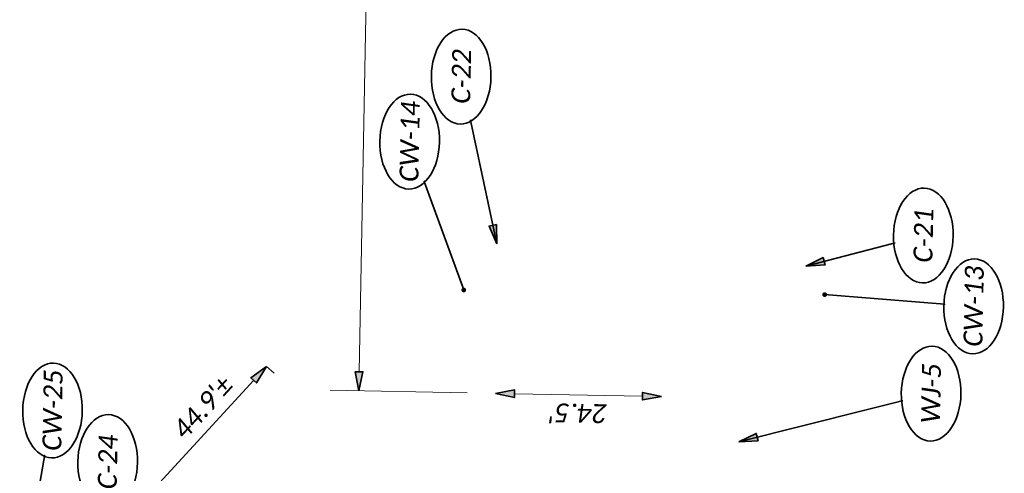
# Model space of a CAD drawing. Header units: feet. Extents: x 1368653 to 2286356, y 514938 to 1180851.
# Tile 7 of 19: x 2267086 to 2267232, y 518177 to 518243. Entities that reach past the tile are written whole.
import ezdxf
from ezdxf.enums import TextEntityAlignment as Align

# ---------------------------------------------------------------- set-up
doc = ezdxf.new("R2010")
doc.units = ezdxf.units.FT
doc.header["$LTSCALE"] = 20
doc.header["$MEASUREMENT"] = 0
doc.set_wipeout_variables(frame=1)
doc.layers.get('0').update_dxf_attribs({"lineweight": 15, "true_color": 0xc2ced6})
doc.layers.get('Defpoints').update_dxf_attribs({"lineweight": 15})
doc.layers.add('TX_P_20', color=7, linetype='Continuous', lineweight=35)
doc.styles.add('P_Slanted - Normal Fixed Spacing', font='calibrii.ttf', dxfattribs={"height": 0.14})
doc.styles.add('Slanted-Normal', font='font31.shx', dxfattribs={"height": 0.14})
doc.dimstyles.new('Dec-1  Slanted', dxfattribs={"dimtxt": 0.14, "dimasz": 0.14, "dimexe": 0.07, "dimexo": 0.07, "dimgap": 0.07, "dimtad": 1, "dimdec": 1, "dimzin": 3, "dimdsep": 46, "dimtxsty": 'Slanted-Normal', "dimblk": 'Dim1', "dimcen": 0, "dimclrd": 95, "dimclre": 95, "dimclrt": 7, "dimadec": 1, "dimazin": 3, "dimtfac": 1, "dimtdec": 1, "dimtix": 1, "dimtofl": 0, "dimtmove": 1, "dimatfit": 3, "dimldrblk": 'Dim1', "dimfxl": 1, "dimtolj": 1, "dimtzin": 0, "dimlwd": -1, "dimlwe": -1, "dimarcsym": 0})
doc.dimstyles.new('P_Dec-1 Masked Slanted', dxfattribs={"dimtxt": 0.14, "dimasz": 0.14, "dimexe": 0.21, "dimexo": 0.21, "dimgap": 0.0625, "dimtad": 1, "dimdec": 1, "dimzin": 3, "dimdsep": 46, "dimtxsty": 'P_Slanted - Normal Fixed Spacing', "dimblk": 'Dim1', "dimcen": 0.035, "dimclrd": 95, "dimclre": 95, "dimclrt": 7, "dimaunit": 1, "dimadec": 3, "dimazin": 2, "dimtfac": 1, "dimtdec": 1, "dimtix": 1, "dimtmove": 1, "dimatfit": 3, "dimldrblk": 'Dim1', "dimfxl": 1, "dimtfill": 1, "dimtolj": 1, "dimtzin": 0, "dimlwd": 15, "dimlwe": 15, "dimarcsym": 0})

# ---------------------------------------------------------------- blocks, each defined once
blk = doc.blocks.new('Dim1')
h = blk.add_hatch(color=4)
h.dxf.hatch_style = 1
h.paths.add_polyline_path([(0, 0), (-1, -0.2), (-1, 0.2)])
at = {"color": 4}
blk.add_lwpolyline([(0, 0), (-1, -0.2), (-1, 0.2), (0, 0)], dxfattribs=at)
blk = doc.blocks.new('*D1328')
at = {"layer": 'Defpoints', "color": 0, "transparency": 16777216}
for p in [(2267156.49, 518188.32), (2267180.98, 518187.85), (2267180.98, 518187.85)]:
    blk.add_point(p, dxfattribs=at)
at = {"layer": 'TX_P_20', "color": 95, "linetype": 'Continuous', "lineweight": 15, "transparency": 16777216}
blk.add_line((2267159.29, 518188.27), (2267178.18, 518187.9), dxfattribs=at)
at = {"layer": 'TX_P_20', "color": 95, "lineweight": 15, "transparency": 16777216, "xscale": 2.8, "yscale": 2.8, "zscale": 2.8}
for p, rotation in [((2267156.49, 518188.32), 178.8970272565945), ((2267180.98, 518187.85), 358.8970272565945)]:
    blk.add_blockref('Dim1', p, dxfattribs=dict(at, rotation=rotation))
at = {"layer": 'TX_P_20', "color": 7, "transparency": 16777216, "insert": (2267168.68, 518185.4), "char_height": 2.8, "attachment_point": 5, "rotation": 178.897, "style": 'P_Slanted - Normal Fixed Spacing', "bg_fill": 3, "box_fill_scale": 1.25, "bg_fill_color": 256, "bg_fill_true_color": 13158600, "bg_fill_transparency": 0}
blk.add_mtext("\\A1;24.5'", dxfattribs=at)
blk = doc.blocks.new('*D1331')
at = {"layer": 'Defpoints', "color": 0, "transparency": 16777216}
for p in [(2267122.7, 518192.31), (2267125.28, 518189.93), (2267094.87, 518156.91)]:
    blk.add_point(p, dxfattribs=at)
at = {"layer": 'TX_P_20', "color": 95, "linetype": 'Continuous', "lineweight": 15, "transparency": 16777216}
for p, q in [((2267123.81, 518191.29), (2267122.7, 518192.31)), ((2267094.18, 518161.34), (2267120.8, 518190.25)), ((2267093.39, 518158.26), (2267092.28, 518159.28))]:
    blk.add_line(p, q, dxfattribs=at)
at = {"layer": 'TX_P_20', "color": 95, "lineweight": 15, "transparency": 16777216, "xscale": 2.8, "yscale": 2.8, "zscale": 2.8}
for p, rotation in [((2267122.7, 518192.31), 47.35833492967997), ((2267092.28, 518159.28), 227.35833492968)]:
    blk.add_blockref('Dim1', p, dxfattribs=dict(at, rotation=rotation))
at = {"layer": 'TX_P_20', "color": 7, "transparency": 16777216, "insert": (2267113.29, 518186.27), "char_height": 2.8, "attachment_point": 5, "rotation": 47.3583, "style": 'P_Slanted - Normal Fixed Spacing', "bg_fill": 3, "box_fill_scale": 1.25, "bg_fill_color": 256, "bg_fill_true_color": 13158600, "bg_fill_transparency": 0}
blk.add_mtext("\\A1;44.9'%%P", dxfattribs=at)
blk = doc.blocks.new('*D1335')
at = {"layer": 'Defpoints', "color": 0, "transparency": 16777216}
for p in [(2267138.73, 518314.91), (2267158.92, 518314.52), (2267156.49, 518188.32)]:
    blk.add_point(p, dxfattribs=at)
at = {"layer": 'TX_P_20', "color": 95, "linetype": 'Continuous', "lineweight": 15, "transparency": 16777216}
for p, q in [((2267154.72, 518314.6), (2267134.53, 518314.99)), ((2267136.35, 518191.51), (2267138.68, 518312.11)), ((2267152.29, 518188.4), (2267132.1, 518188.79))]:
    blk.add_line(p, q, dxfattribs=at)
at = {"layer": 'TX_P_20', "color": 95, "lineweight": 15, "transparency": 16777216, "xscale": 2.8, "yscale": 2.8, "zscale": 2.8}
for p, rotation in [((2267138.73, 518314.91), 88.897027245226), ((2267136.3, 518188.71), 268.897027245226)]:
    blk.add_blockref('Dim1', p, dxfattribs=dict(at, rotation=rotation))
at = {"layer": 'TX_P_20', "color": 7, "transparency": 16777216, "insert": (2267134.83, 518251.86), "char_height": 2.8, "attachment_point": 5, "rotation": 88.897, "style": 'P_Slanted - Normal Fixed Spacing', "bg_fill": 3, "box_fill_scale": 1.25, "bg_fill_color": 256, "bg_fill_true_color": 13158600, "bg_fill_transparency": 0}
blk.add_mtext("\\A1;126.2'%%P", dxfattribs=at)
blk = doc.blocks.new('*U1418')
at = {"linetype": 'ByBlock', "lineweight": -2}
blk.add_ellipse((-0.0002, 0), major_axis=(-0.35, 0), ratio=0.628571, dxfattribs=at)
for points, override in [([(-1.0872, -0.4205), (0, 0)], {"dimldrblk": 'DotSmall'}), ([(-0.1185, -0.1149), (0, 0)], {"dimscale": 1, "dimgap": 0.07, "dimtad": 0, "dimldrblk": 'None'}), ([(0.0891, -0.0969), (0, 0)], {"dimscale": 1, "dimgap": 0.07, "dimtad": 0})]:
    blk.add_leader(points, dimstyle='Dec-1  Slanted', override=override)
blk.add_wipeout([(0.1223, 0.1955), (0.0658, 0.2055), (-0.0051, 0.2097), (-0.0611, 0.2065), (-0.1174, 0.197), (-0.1725, 0.1806), (-0.2272, 0.1554), (-0.2641, 0.1315), (-0.2961, 0.1028), (-0.3212, 0.0689), (-0.3327, 0.0437), (-0.3384, 0.0217), (-0.3402, 0.0001), (-0.3382, -0.0224), (-0.3323, -0.0446), (-0.3228, -0.0658), (-0.298, -0.101), (-0.2673, -0.1296), (-0.2328, -0.1528), (-0.1783, -0.1786), (-0.1221, -0.1959), (-0.0694, -0.2055), (0, -0.2097), (0.0583, -0.2064), (0.1198, -0.196), (0.1762, -0.1793), (0.2269, -0.156), (0.2631, -0.1322), (0.2971, -0.1007), (0.3209, -0.0677), (0.3321, -0.0431), (0.3378, -0.0218), (0.3398, 0), (0.3378, 0.0218), (0.3319, 0.0438), (0.322, 0.0657), (0.3025, 0.0944), (0.2727, 0.1244), (0.2296, 0.1544), (0.1729, 0.1805)])
at = {"style": 'P_Slanted - Normal Fixed Spacing'}
blk.add_attdef('D-000', text='', height=0.14, dxfattribs=at).set_placement((0, 0), align=Align.MIDDLE)
blk = doc.blocks.new('*U1417')
at = {"linetype": 'ByBlock', "lineweight": -2}
blk.add_ellipse((-0.0002, 0), major_axis=(-0.35, 0), ratio=0.628571, dxfattribs=at)
for points, override in [([(0.0655, 1.1008), (0, 0)], {"dimldrblk": 'DotSmall'}), ([(-0.1185, -0.1149), (0, 0)], {"dimscale": 1, "dimgap": 0.07, "dimtad": 0, "dimldrblk": 'None'}), ([(0.0891, -0.0969), (0, 0)], {"dimscale": 1, "dimgap": 0.07, "dimtad": 0})]:
    blk.add_leader(points, dimstyle='Dec-1  Slanted', override=override)
blk.add_wipeout([(0.1223, 0.1955), (0.0658, 0.2055), (-0.0051, 0.2097), (-0.0611, 0.2065), (-0.1174, 0.197), (-0.1725, 0.1806), (-0.2272, 0.1554), (-0.2641, 0.1315), (-0.2961, 0.1028), (-0.3212, 0.0689), (-0.3327, 0.0437), (-0.3384, 0.0217), (-0.3402, 0.0001), (-0.3382, -0.0224), (-0.3323, -0.0446), (-0.3228, -0.0658), (-0.298, -0.101), (-0.2673, -0.1296), (-0.2328, -0.1528), (-0.1783, -0.1786), (-0.1221, -0.1959), (-0.0694, -0.2055), (0, -0.2097), (0.0583, -0.2064), (0.1198, -0.196), (0.1762, -0.1793), (0.2269, -0.156), (0.2631, -0.1322), (0.2971, -0.1007), (0.3209, -0.0677), (0.3321, -0.0431), (0.3378, -0.0218), (0.3398, 0), (0.3378, 0.0218), (0.3319, 0.0438), (0.322, 0.0657), (0.3025, 0.0944), (0.2727, 0.1244), (0.2296, 0.1544), (0.1729, 0.1805)])
at = {"style": 'P_Slanted - Normal Fixed Spacing'}
blk.add_attdef('D-000', text='', height=0.14, dxfattribs=at).set_placement((0, 0), align=Align.MIDDLE)
blk = doc.blocks.new('*U1422')
at = {"linetype": 'ByBlock', "lineweight": -2}
blk.add_ellipse((-0.0002, 0), major_axis=(-0.35, 0), ratio=0.628571, dxfattribs=at)
for points, override in [([(-0.3822, 1.4124), (0, 0)], {"dimscale": 1, "dimgap": 0.07, "dimtad": 0}), ([(-0.1608, 0.0758), (0, 0)], {"dimldrblk": 'DotSmall'}), ([(-0.1185, -0.1149), (0, 0)], {"dimscale": 1, "dimgap": 0.07, "dimtad": 0, "dimldrblk": 'None'})]:
    blk.add_leader(points, dimstyle='Dec-1  Slanted', override=override)
blk.add_wipeout([(0.1223, 0.1955), (0.0658, 0.2055), (-0.0051, 0.2097), (-0.0611, 0.2065), (-0.1174, 0.197), (-0.1725, 0.1806), (-0.2272, 0.1554), (-0.2641, 0.1315), (-0.2961, 0.1028), (-0.3212, 0.0689), (-0.3327, 0.0437), (-0.3384, 0.0217), (-0.3402, 0.0001), (-0.3382, -0.0224), (-0.3323, -0.0446), (-0.3228, -0.0658), (-0.298, -0.101), (-0.2673, -0.1296), (-0.2328, -0.1528), (-0.1783, -0.1786), (-0.1221, -0.1959), (-0.0694, -0.2055), (0, -0.2097), (0.0583, -0.2064), (0.1198, -0.196), (0.1762, -0.1793), (0.2269, -0.156), (0.2631, -0.1322), (0.2971, -0.1007), (0.3209, -0.0677), (0.3321, -0.0431), (0.3378, -0.0218), (0.3398, 0), (0.3378, 0.0218), (0.3319, 0.0438), (0.322, 0.0657), (0.3025, 0.0944), (0.2727, 0.1244), (0.2296, 0.1544), (0.1729, 0.1805)])
at = {"style": 'P_Slanted - Normal Fixed Spacing'}
blk.add_attdef('D-000', text='', height=0.14, dxfattribs=at).set_placement((0, 0), align=Align.MIDDLE)
blk = doc.blocks.new('*U1467')
at = {"linetype": 'ByBlock', "lineweight": -2}
blk.add_ellipse((-0.0002, 0), major_axis=(-0.35, 0), ratio=0.628571, dxfattribs=at)
for points, override in [([(0.0628, 0.0774), (0, 0)], {"dimldrblk": 'DotSmall'}), ([(-1.2296, -0.2861), (0, 0)], {"dimscale": 1, "dimgap": 0.07, "dimtad": 0}), ([(-0.1185, -0.1149), (0, 0)], {"dimscale": 1, "dimgap": 0.07, "dimtad": 0, "dimldrblk": 'None'})]:
    blk.add_leader(points, dimstyle='Dec-1  Slanted', override=override)
blk.add_wipeout([(0.1223, 0.1955), (0.0658, 0.2055), (-0.0051, 0.2097), (-0.0611, 0.2065), (-0.1174, 0.197), (-0.1725, 0.1806), (-0.2272, 0.1554), (-0.2641, 0.1315), (-0.2961, 0.1028), (-0.3212, 0.0689), (-0.3327, 0.0437), (-0.3384, 0.0217), (-0.3402, 0.0001), (-0.3382, -0.0224), (-0.3323, -0.0446), (-0.3228, -0.0658), (-0.298, -0.101), (-0.2673, -0.1296), (-0.2328, -0.1528), (-0.1783, -0.1786), (-0.1221, -0.1959), (-0.0694, -0.2055), (0, -0.2097), (0.0583, -0.2064), (0.1198, -0.196), (0.1762, -0.1793), (0.2269, -0.156), (0.2631, -0.1322), (0.2971, -0.1007), (0.3209, -0.0677), (0.3321, -0.0431), (0.3378, -0.0218), (0.3398, 0), (0.3378, 0.0218), (0.3319, 0.0438), (0.322, 0.0657), (0.3025, 0.0944), (0.2727, 0.1244), (0.2296, 0.1544), (0.1729, 0.1805)])
at = {"style": 'P_Slanted - Normal Fixed Spacing'}
blk.add_attdef('D-000', text='', height=0.14, dxfattribs=at).set_placement((0, 0), align=Align.MIDDLE)
blk = doc.blocks.new('*U1468')
at = {"linetype": 'ByBlock', "lineweight": -2}
blk.add_ellipse((-0.0002, 0), major_axis=(-0.35, 0), ratio=0.628571, dxfattribs=at)
for points, override in [([(-0.2426, 0.8637), (0, 0)], {"dimscale": 1, "dimgap": 0.07, "dimtad": 0}), ([(0.0628, 0.0774), (0, 0)], {"dimldrblk": 'DotSmall'}), ([(-0.1185, -0.1149), (0, 0)], {"dimscale": 1, "dimgap": 0.07, "dimtad": 0, "dimldrblk": 'None'})]:
    blk.add_leader(points, dimstyle='Dec-1  Slanted', override=override)
blk.add_wipeout([(0.1223, 0.1955), (0.0658, 0.2055), (-0.0051, 0.2097), (-0.0611, 0.2065), (-0.1174, 0.197), (-0.1725, 0.1806), (-0.2272, 0.1554), (-0.2641, 0.1315), (-0.2961, 0.1028), (-0.3212, 0.0689), (-0.3327, 0.0437), (-0.3384, 0.0217), (-0.3402, 0.0001), (-0.3382, -0.0224), (-0.3323, -0.0446), (-0.3228, -0.0658), (-0.298, -0.101), (-0.2673, -0.1296), (-0.2328, -0.1528), (-0.1783, -0.1786), (-0.1221, -0.1959), (-0.0694, -0.2055), (0, -0.2097), (0.0583, -0.2064), (0.1198, -0.196), (0.1762, -0.1793), (0.2269, -0.156), (0.2631, -0.1322), (0.2971, -0.1007), (0.3209, -0.0677), (0.3321, -0.0431), (0.3378, -0.0218), (0.3398, 0), (0.3378, 0.0218), (0.3319, 0.0438), (0.322, 0.0657), (0.3025, 0.0944), (0.2727, 0.1244), (0.2296, 0.1544), (0.1729, 0.1805)])
at = {"style": 'P_Slanted - Normal Fixed Spacing'}
blk.add_attdef('D-000', text='', height=0.14, dxfattribs=at).set_placement((0, 0), align=Align.MIDDLE)
blk = doc.blocks.new('*U1476')
at = {"linetype": 'ByBlock', "lineweight": -2}
blk.add_ellipse((-0.0002, 0), major_axis=(-0.35, 0), ratio=0.628571, dxfattribs=at)
for points, override in [([(-1.1505, 0.1777), (0, 0)], {"dimldrblk": 'DotSmall'}), ([(-0.1185, -0.1149), (0, 0)], {"dimscale": 1, "dimgap": 0.07, "dimtad": 0, "dimldrblk": 'None'}), ([(0.0891, -0.0969), (0, 0)], {"dimscale": 1, "dimgap": 0.07, "dimtad": 0})]:
    blk.add_leader(points, dimstyle='Dec-1  Slanted', override=override)
blk.add_wipeout([(0.1223, 0.1955), (0.0658, 0.2055), (-0.0051, 0.2097), (-0.0611, 0.2065), (-0.1174, 0.197), (-0.1725, 0.1806), (-0.2272, 0.1554), (-0.2641, 0.1315), (-0.2961, 0.1028), (-0.3212, 0.0689), (-0.3327, 0.0437), (-0.3384, 0.0217), (-0.3402, 0.0001), (-0.3382, -0.0224), (-0.3323, -0.0446), (-0.3228, -0.0658), (-0.298, -0.101), (-0.2673, -0.1296), (-0.2328, -0.1528), (-0.1783, -0.1786), (-0.1221, -0.1959), (-0.0694, -0.2055), (0, -0.2097), (0.0583, -0.2064), (0.1198, -0.196), (0.1762, -0.1793), (0.2269, -0.156), (0.2631, -0.1322), (0.2971, -0.1007), (0.3209, -0.0677), (0.3321, -0.0431), (0.3378, -0.0218), (0.3398, 0), (0.3378, 0.0218), (0.3319, 0.0438), (0.322, 0.0657), (0.3025, 0.0944), (0.2727, 0.1244), (0.2296, 0.1544), (0.1729, 0.1805)])
at = {"style": 'P_Slanted - Normal Fixed Spacing'}
blk.add_attdef('D-000', text='', height=0.14, dxfattribs=at).set_placement((0, 0), align=Align.MIDDLE)
blk = doc.blocks.new('*U1477')
at = {"linetype": 'ByBlock', "lineweight": -2}
blk.add_ellipse((-0.0002, 0), major_axis=(-0.35, 0), ratio=0.628571, dxfattribs=at)
for points, override in [([(-0.7774, 0.4908), (0, 0)], {"dimscale": 1, "dimgap": 0.07, "dimtad": 0}), ([(-0.2143, 0.023), (0, 0)], {"dimldrblk": 'DotSmall'}), ([(-0.1185, -0.1149), (0, 0)], {"dimscale": 1, "dimgap": 0.07, "dimtad": 0, "dimldrblk": 'None'})]:
    blk.add_leader(points, dimstyle='Dec-1  Slanted', override=override)
blk.add_wipeout([(0.1223, 0.1955), (0.0658, 0.2055), (-0.0051, 0.2097), (-0.0611, 0.2065), (-0.1174, 0.197), (-0.1725, 0.1806), (-0.2272, 0.1554), (-0.2641, 0.1315), (-0.2961, 0.1028), (-0.3212, 0.0689), (-0.3327, 0.0437), (-0.3384, 0.0217), (-0.3402, 0.0001), (-0.3382, -0.0224), (-0.3323, -0.0446), (-0.3228, -0.0658), (-0.298, -0.101), (-0.2673, -0.1296), (-0.2328, -0.1528), (-0.1783, -0.1786), (-0.1221, -0.1959), (-0.0694, -0.2055), (0, -0.2097), (0.0583, -0.2064), (0.1198, -0.196), (0.1762, -0.1793), (0.2269, -0.156), (0.2631, -0.1322), (0.2971, -0.1007), (0.3209, -0.0677), (0.3321, -0.0431), (0.3378, -0.0218), (0.3398, 0), (0.3378, 0.0218), (0.3319, 0.0438), (0.322, 0.0657), (0.3025, 0.0944), (0.2727, 0.1244), (0.2296, 0.1544), (0.1729, 0.1805)])
at = {"style": 'P_Slanted - Normal Fixed Spacing'}
blk.add_attdef('D-000', text='', height=0.14, dxfattribs=at).set_placement((0, 0), align=Align.MIDDLE)

msp = doc.modelspace()

# ---------------------------------------------------------------- block references
at = {"layer": 'TX_P_20', "xscale": 19.99999999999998, "yscale": 19.99999999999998, "zscale": 19.99999999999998, "rotation": 88.89702725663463}
msp.add_blockref('*U1417', (2267227.06, 518201.16), dxfattribs=at).add_auto_attribs({'D-000': 'CW-13'})

# ---------------------------------------------------------------- dimensions: what is measured, and where the dimension line sits
at = {"layer": 'TX_P_20'}
dim = msp.add_linear_dim(base=(2267122.7, 518192.31), p1=(2267094.87, 518156.91), p2=(2267125.28, 518189.93), angle=47.3583, text='<>%%P', dimstyle='P_Dec-1 Masked Slanted', override={"dimexe": 0, "dimexo": 0.1, "dimpost": "'"}, dxfattribs=at)
dim.commit()
dim.dimension.update_dxf_attribs({"geometry": '*D1331', "text_midpoint": (2267115.26, 518184.45), "dimtype": 161})
dim = msp.add_aligned_dim(p1=(2267156.49, 518188.32), p2=(2267180.98, 518187.85), distance=0, dimstyle='P_Dec-1 Masked Slanted', override={"dimtad": 4, "dimpost": "'"}, dxfattribs=at)
dim.commit()
dim.dimension.update_dxf_attribs({"geometry": '*D1328', "text_midpoint": (2267168.68, 518185.4)})

# ---------------------------------------------------------------- next in the draw order: block references
at = {"layer": 'TX_P_20', "xscale": 19.99999999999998, "yscale": 19.99999999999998, "zscale": 19.99999999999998, "rotation": 88.89702725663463}
for name, p, values in [('*U1468', (2267219.64, 518211.62), {'D-000': 'C-21'}), ('*U1422', (2267220.79, 518188.29), {'D-000': 'WJ-5'}), ('*U1476', (2267091.1, 518185.8), {'D-000': 'CW-25'})]:
    msp.add_blockref(name, p, dxfattribs=at).add_auto_attribs(values)

# ---------------------------------------------------------------- next in the draw order: dimensions: what is measured, and where the dimension line sits
at = {"layer": 'TX_P_20'}
dim = msp.add_aligned_dim(p1=(2267156.49, 518188.32), p2=(2267158.92, 518314.52), distance=20.19, text='<>%%P', dimstyle='P_Dec-1 Masked Slanted', override={"dimpost": "'"}, dxfattribs=at)
dim.commit()
dim.dimension.update_dxf_attribs({"geometry": '*D1335', "text_midpoint": (2267134.83, 518251.86)})

# ---------------------------------------------------------------- next in the draw order: block references
at = {"layer": 'TX_P_20', "xscale": 19.99999999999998, "yscale": 19.99999999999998, "zscale": 19.99999999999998, "rotation": 88.89702725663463}
for name, p, values in [('*U1418', (2267143.81, 518225.48), {'D-000': 'CW-14'}), ('*U1477', (2267099.24, 518178.19), {'D-000': 'C-24'})]:
    msp.add_blockref(name, p, dxfattribs=at).add_auto_attribs(values)

# ---------------------------------------------------------------- next in the draw order: block references
msp.add_blockref('*U1467', (2267151.42, 518235.07), dxfattribs=at).add_auto_attribs({'D-000': 'C-22'})

doc.saveas('drawing.dxf')
